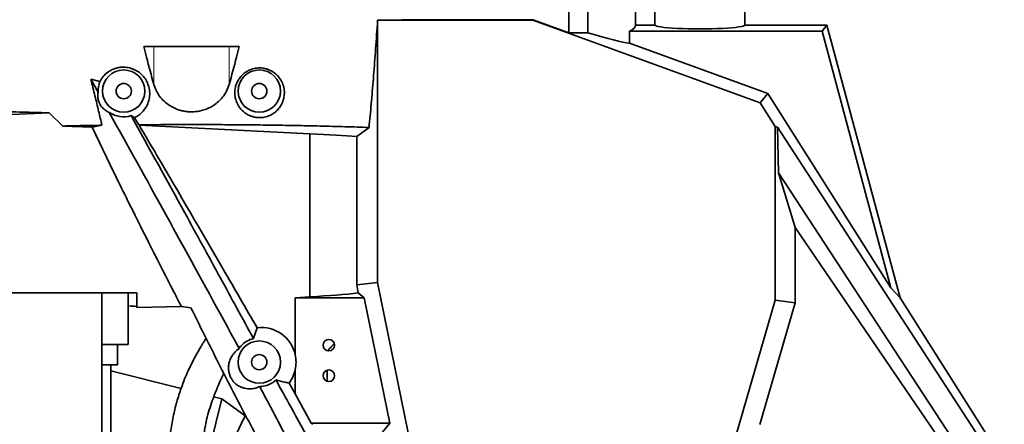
# Model space of a CAD drawing. Header units: millimetres. Extents: x 0 to 11920, y 0 to 8400.
# Tile 16 of 44: x 2405 to 2986, y 5993 to 6232. Entities that reach past the tile are written whole.
import ezdxf

# ---------------------------------------------------------------- set-up
doc = ezdxf.new("R2010")
doc.units = ezdxf.units.MM
doc.header["$LTSCALE"] = 20
doc.layers.add('THICK_LINE', color=7, linetype='Continuous')
doc.styles.add('SLDTEXTSTYLE0', font='TXT', dxfattribs={"width": 0.605})
doc.dimstyles.new('SLDDIMSTYLE2', dxfattribs={"dimtxt": 70, "dimasz": 70, "dimexe": 0, "dimexo": 0.0625, "dimgap": 17.5, "dimtad": 1, "dimdec": 0, "dimrnd": 1e-09, "dimzin": 12, "dimdsep": 46, "dimtxsty": 'SLDTEXTSTYLE0', "dimsah": 1, "dimcen": 0.09, "dimadec": 0, "dimazin": 3, "dimtfac": 1, "dimtofl": 0, "dimtmove": 0, "dimatfit": 3, "dimfxl": 1, "dimfrac": 2, "dimtolj": 1, "dimtzin": 12, "dimarcsym": 0})

# ---------------------------------------------------------------- blocks, each defined once
blk = doc.blocks.new('_D_4')
at = {"layer": 'THICK_LINE'}
for p, q in [((2505.99, 6814.36), (2505.99, 6837.5)), ((3463.16, 5804.43), (3463.16, 6837.5)), ((3463.16, 6807.5), (2505.99, 6807.5))]:
    blk.add_line(p, q, dxfattribs=at)
for points in [[(2505.99, 6807.5), (2575.99, 6797.5), (2575.99, 6817.5)], [(3463.16, 6807.5), (3393.16, 6817.5), (3393.16, 6797.5)]]:
    blk.add_solid(points, dxfattribs=at)
at = {"layer": 'THICK_LINE', "insert": (2904.37, 6897.73), "char_height": 70, "attachment_point": 1, "style": 'SLDTEXTSTYLE0'}
blk.add_mtext('957', dxfattribs=at)
blk = doc.blocks.new('_D_5')
at = {"layer": 'THICK_LINE'}
for p, q in [((2896.89, 6594.43), (5427.81, 6594.43)), ((5397.81, 3390.53), (5397.81, 6594.43)), ((2895.99, 3390.53), (5427.81, 3390.53))]:
    blk.add_line(p, q, dxfattribs=at)
for points in [[(5397.81, 6594.43), (5387.81, 6524.43), (5407.81, 6524.43)], [(5397.81, 3390.53), (5407.81, 3460.53), (5387.81, 3460.53)]]:
    blk.add_solid(points, dxfattribs=at)
at = {"layer": 'THICK_LINE', "insert": (5307.57, 4885.54), "char_height": 70, "attachment_point": 1, "rotation": 90, "style": 'SLDTEXTSTYLE0'}
blk.add_mtext('3204', dxfattribs=at)
blk = doc.blocks.new('_D_6')
at = {"layer": 'THICK_LINE'}
for p, q in [((1185.42, 5629.56), (1185.42, 6837.5)), ((2505.99, 6814.36), (2505.99, 6837.5)), ((1185.42, 6807.5), (2505.99, 6807.5))]:
    blk.add_line(p, q, dxfattribs=at)
for points in [[(1185.42, 6807.5), (1255.42, 6797.5), (1255.42, 6817.5)], [(2505.99, 6807.5), (2435.99, 6817.5), (2435.99, 6797.5)]]:
    blk.add_solid(points, dxfattribs=at)
at = {"layer": 'THICK_LINE', "insert": (1738.76, 6897.73), "char_height": 70, "attachment_point": 1, "style": 'SLDTEXTSTYLE0'}
blk.add_mtext('1321', dxfattribs=at)
blk = doc.blocks.new('_D_7')
at = {"layer": 'THICK_LINE'}
for p, q in [((693.86, 5040.5), (693.86, 6996.88)), ((2505.99, 6814.36), (2505.99, 6996.88)), ((693.86, 6966.88), (2505.99, 6966.88))]:
    blk.add_line(p, q, dxfattribs=at)
for points in [[(693.86, 6966.88), (763.86, 6956.88), (763.86, 6976.88)], [(2505.99, 6966.88), (2435.99, 6976.88), (2435.99, 6956.88)]]:
    blk.add_solid(points, dxfattribs=at)
at = {"layer": 'THICK_LINE', "insert": (1492.98, 7057.12), "char_height": 70, "attachment_point": 1, "style": 'SLDTEXTSTYLE0'}
blk.add_mtext('1812', dxfattribs=at)
blk = doc.blocks.new('_D_8')
at = {"layer": 'THICK_LINE'}
for p, q in [((2505.99, 6814.36), (2505.99, 6996.88)), ((5122.62, 5320.53), (5122.62, 6996.88)), ((5122.62, 6966.88), (2505.99, 6966.88))]:
    blk.add_line(p, q, dxfattribs=at)
for points in [[(2505.99, 6966.88), (2575.99, 6956.88), (2575.99, 6976.88)], [(5122.62, 6966.88), (5052.62, 6976.88), (5052.62, 6956.88)]]:
    blk.add_solid(points, dxfattribs=at)
at = {"layer": 'THICK_LINE', "insert": (3707.36, 7057.12), "char_height": 70, "attachment_point": 1, "style": 'SLDTEXTSTYLE0'}
blk.add_mtext('2617', dxfattribs=at)

msp = doc.modelspace()

# ---------------------------------------------------------------- linework, layer by layer
at = {"color": 7, "linetype": 'Continuous', "lineweight": 35}
for p, q in [((2779.4933594, 6324.2300053), (2779.4933594, 6229.0300053)), ((2832.4933594, 6229.0300053), (2832.4933594, 6324.2300053)), ((2767.9933594, 6229.0300053), (2767.9933594, 6315.0300053)), ((2739.918618, 6309.74852), (2739.918618, 6224.3763256)), ((2728.6720076, 6224.4932714), (2728.6720076, 6240.8077783)), ((2707.5110131, 6231.8236244), (2615.6786887, 6231.8236244)), ((2615.6786887, 6231.8236244), (2615.6786887, 6076.9844373)), ((2639.8410239, 6232.1728321), (2707.5725879, 6232.1728321)), ((2707.5725879, 6232.1728321), (2707.5110131, 6231.8236244)), ((2841.6376092, 6183.0055359), (2707.5110131, 6231.8236244)), ((2707.5725879, 6232.1728321), (2728.6720076, 6224.4932714)), ((2767.9933594, 6229.0300053), (2779.4933594, 6229.0300053)), ((2832.4933594, 6229.0300053), (2880.9933594, 6229.0300053)), ((2880.9933594, 6229.0300053), (2878.1402318, 6225.3117371)), ((2880.9933594, 6229.0300053), (2924.1196699, 6068.0804234)), ((2728.6720076, 6224.4932714), (2739.918618, 6224.3763256)), ((2764.5233383, 6225.3117371), (2764.5233383, 6218.2265021)), ((2764.5233383, 6225.3117371), (2878.1402318, 6225.3117371)), ((2878.1402318, 6225.3117371), (2918.7348862, 6073.8104246)), ((2764.5233383, 6218.2265021), (2846.0907885, 6188.5383781)), ((2534.194988, 6216.3217972), (2477.7917307, 6216.3217972)), ((2450.8378159, 6189.4171178), (2446.6276435, 6196.9767648)), ((2451.9649627, 6195.7832925), (2446.62774, 6196.9768394)), ((2846.0907885, 6188.5383781), (2841.6376092, 6183.0055359)), ((2846.0907885, 6188.5383781), (2918.7348862, 6073.8104246)), ((2850.4291944, 6169.1208485), (2841.6376092, 6183.0055359)), ((2421.9457751, 6177.2110544), (2373.9797558, 6175.1754253)), ((2421.9457751, 6177.2110544), (2430.1354918, 6169.4013929)), ((2472.2776177, 6174.2795794), (2470.3861958, 6175.5276621)), ((2474.8506278, 6170.1177835), (2472.2776177, 6174.2795794)), ((2430.1354918, 6169.4013929), (2447.315046, 6168.6723101)), ((2447.315046, 6168.6723101), (2453.1414934, 6169.8512906)), ((2460.1767683, 6142.0300053), (2447.315046, 6168.6723101)), ((2475.0446277, 6170.0011599), (2474.8506278, 6170.1177835)), ((2475.0446277, 6170.0011599), (2575.9030652, 6164.7153931)), ((2603.5084464, 6163.1246486), (2610.7433347, 6168.5469525)), ((2850.4291944, 6066.6964925), (2850.4291944, 6169.1208485)), ((2851.8894369, 6168.6334828), (2850.4291944, 6169.1208485)), ((2973.8349138, 5981.0783584), (2851.8894369, 6168.6334828)), ((2852.3040089, 6141.7435086), (2851.8894369, 6168.6334828)), ((2575.9030652, 6068.6376245), (2575.9030652, 6164.7153931)), ((2603.5084464, 6075.7507754), (2603.5084464, 6163.1246486)), ((2862.2209447, 6109.5899771), (2852.3040089, 6141.7435086)), ((2962.3816422, 5973.8263108), (2852.3040089, 6141.7435086)), ((2862.2209447, 6065.0208536), (2862.2209447, 6109.5899771)), ((2862.2209447, 6109.5899771), (2958.4424917, 5968.4396822)), ((2615.6786887, 6076.9844373), (2603.5084464, 6075.7507754)), ((2615.6786887, 6076.9844373), (2642.1828524, 5947.5941703)), ((2918.7348862, 6073.8104246), (2924.1196699, 6068.0804234)), ((2359.1970421, 6071.0300053), (2473.7299814, 6071.0300053)), ((2453.054614, 5860.6532219), (2453.054614, 6071.0300053)), ((2468.5485735, 6071.0300053), (2468.5485735, 6040.5300053)), ((2473.7299814, 6062.2219773), (2473.7299814, 6071.0300053)), ((2575.9030652, 6068.6376245), (2567.2137055, 6068.0300053)), ((2567.2137055, 6068.0300053), (2567.2137055, 6034.4431928)), ((2567.2137055, 6068.0300053), (2607.8767715, 6068.0300053)), ((2607.8767715, 6068.0300053), (2604.4056547, 6070.8621762)), ((2623.0348522, 5994.0300053), (2607.8767715, 6068.0300053)), ((2815.8820692, 5947.5941703), (2850.4291944, 6066.6964925)), ((2850.4291944, 6066.6964925), (2862.2209447, 6065.0208536)), ((3021.1193316, 5914.8873485), (2924.1196699, 6068.0804234)), ((2468.5485735, 6063.2046997), (2468.8058168, 6063.1963813)), ((2500.0858268, 6062.7808515), (2473.7299814, 6062.2219773)), ((2505.647085, 6062.1695593), (2500.0858268, 6062.7808515)), ((2841.3837658, 5993.1840109), (2862.2209447, 6065.0208536)), ((2468.5485735, 6040.5300053), (2453.054614, 6040.5300053)), ((2462.4011327, 6028.5300053), (2462.4011327, 6040.5300053)), ((2534.1305845, 6038.1284781), (2533.5252627, 6039.2410353)), ((2459.250356, 6028.5300053), (2453.054614, 6028.5300053)), ((2458.3763345, 5864.992127), (2458.3763345, 6028.5300053)), ((2462.4011327, 6028.5300053), (2459.250356, 6028.5300053)), ((2567.2137055, 6025.6168178), (2567.2137055, 6011.2752624)), ((2499.8215774, 6014.4893385), (2458.3763345, 6024.8995907)), ((2585.9996091, 6018.7784732), (2585.9996091, 6025.2815373)), ((2563.5257868, 6017.6741844), (2567.2137055, 6011.2752624)), ((2523.9857701, 6008.4197555), (2513.0612278, 5964.9270233)), ((2523.9857701, 6008.4197555), (2519.1592361, 6009.6320885)), ((2537.6839641, 5998.4308955), (2523.9857701, 6008.4197555)), ((2567.2137055, 6011.2752624), (2576.5767624, 5994.0300053)), ((2577.532089, 5993.3335375), (2576.5767624, 5994.0300053)), ((2623.0348522, 5994.0300053), (2576.5767624, 5994.0300053)), ((2618.6477791, 5988.653196), (2623.0348522, 5994.0300053))]:
    msp.add_line(p, q, dxfattribs=at)
at = {"color": 8, "linetype": 'Continuous', "lineweight": 18}
for p, q in [((2483.7770654, 6193.9480018), (2483.7770654, 6216.3217972)), ((2528.2096534, 6193.9480018), (2528.2096534, 6216.3217972)), ((2468.8058168, 6063.1963813), (2468.8058168, 6071.0300053)), ((2533.5252627, 6039.2410353), (2535.3793709, 6039.7046869))]:
    msp.add_line(p, q, dxfattribs=at)
at = {"color": 7, "linetype": 'Continuous', "lineweight": 35}
for centre, radius in [((2465.9933594, 6190.0300053), 12.5), ((2545.9933594, 6190.0300053), 12.5), ((2465.9933594, 6190.0300053), 4.5), ((2545.9933594, 6190.0300053), 4.5), ((2586.9933594, 6040.0300053), 3.4), ((2545.9933594, 6030.0300053), 12.5), ((2545.9933594, 6030.0300053), 4.5), ((2586.9933594, 6022.0300053), 3.4)]:
    msp.add_circle(centre, radius, dxfattribs=at)
for centre, radius, start, end in [((2545.9809996, 6030.023362), 14.3569698, 103.9024290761, 137.5979148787), ((2545.9933594, 6030.0300053), 21.674393, 348.2516844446, 11.7483155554)]:
    msp.add_arc(centre, radius, start, end, dxfattribs=at)
for centre, major_axis, ratio, start_param, end_param in [((2505.9933594, 6229.0300053), (262, 0), 0.0874886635, 6.1202516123, 6.2831853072), ((2805.9933594, 6229.0300053), (26.5, 0), 0.0874886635, 3.1415926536, 6.2831853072), ((2505.9933594, 6313.9031001), (261.9812746, -95.4697909), 0.032810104, 5.8279670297, 6.1322075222), ((2465.9747044, 6190.0199784), (13.3435656, 7.1720414), 0.9999990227, 2.258126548, 2.688210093), ((2465.9747044, 6190.0199784), (13.3435656, 7.1720414), 0.9999990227, 3.6237299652, 4.5146912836), ((2505.9933594, 6159.9300053), (115, 0), 0.0524077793, 0.5586767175, 0.9173700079), ((2505.9933594, 6530.5667708), (-114.731002, 562.8428143), 0.0139668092, 3.7537836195, 3.7686802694), ((2505.9933594, 6075.0226865), (115, 0), 0.0699268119, 5.3658152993, 5.7394052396), ((2445.491438, 6062.7020012), (30, 0), 0.0261859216, 0.3443805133, 0.6806784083), ((2547.2443192, 6030.0300053), (20.453013, 0), 0.9981278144, 0.2178968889, 1.6941958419), ((2547.2443192, 6030.0300053), (20.453013, 0), 0.9981278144, 5.6331170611, 6.0652884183)]:
    msp.add_ellipse(centre, major_axis=major_axis, ratio=ratio, start_param=start_param, end_param=end_param, dxfattribs=at)
for points, knots in [([(2610.7433347, 6168.5469525), (2611.1787804, 6173.1435282), (2612.0505571, 6182.3460233), (2613.3035313, 6197.2487534), (2614.5206977, 6212.8622382), (2615.292452, 6223.9192712), (2615.6786887, 6229.4529386)], [0, 0, 0, 0, 0.2487697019, 0.4980450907, 0.7487887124, 1, 1, 1, 1]), ([(2639.8410239, 6232.1728321), (2636.6985795, 6232.1113144), (2630.4085989, 6231.9881794), (2623.9172991, 6231.8785057), (2620.6690217, 6231.8236244)], [0, 0, 0, 0, 0.4995952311, 1, 1, 1, 1]), ([(2483.7770654, 6193.9480018), (2482.3074104, 6199.2540001), (2480.2785692, 6206.5788679), (2478.3290534, 6214.2166757), (2477.7917307, 6216.3217972)], [0, 0, 0, 0, 0.7243814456, 1, 1, 1, 1]), ([(2534.194988, 6216.3217972), (2533.6576653, 6214.2166757), (2531.7081496, 6206.5788679), (2529.6793083, 6199.2540001), (2528.2096534, 6193.9480018)], [0, 0, 0, 0, 0.2756185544, 1, 1, 1, 1]), ([(2451.9649627, 6195.7832925), (2452.5536497, 6196.7564356), (2453.7296577, 6198.7004637), (2456.0350273, 6200.8411331), (2458.3277888, 6202.3075842), (2460.2352796, 6203.1820765), (2462.2241539, 6203.7837343), (2464.6736868, 6204.2005398), (2467.8075764, 6204.1667417), (2471.3229929, 6203.27178), (2474.096362, 6201.8347496), (2476.1641197, 6200.232942), (2477.9354824, 6198.3929896), (2479.4533213, 6196.1513479), (2480.7359303, 6193.2000874), (2481.4133138, 6189.841298), (2481.2839705, 6186.1526484), (2480.3167585, 6182.5822065), (2478.6717385, 6179.5688402), (2476.5944912, 6177.1650648), (2474.5515016, 6175.4701986), (2472.9472781, 6174.6302176), (2472.2776177, 6174.2795794)], [0, 0, 0, 0, 0.0654132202, 0.130674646, 0.1651968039, 0.1996771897, 0.2279796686, 0.2562471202, 0.3035180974, 0.3508590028, 0.3974621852, 0.4325317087, 0.4676566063, 0.5186910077, 0.569809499, 0.6419559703, 0.7141709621, 0.7878915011, 0.8615602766, 0.9125646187, 0.9635013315, 1, 1, 1, 1]), ([(2537.6669963, 6200.9829386), (2536.9115133, 6200.3716467), (2535.3983711, 6199.1473021), (2533.6722196, 6196.850715), (2532.3766131, 6194.2720864), (2531.5555555, 6191.1544586), (2531.4319678, 6187.7546446), (2532.1969691, 6184.1745159), (2533.8427283, 6180.8125861), (2536.0159821, 6178.3052704), (2538.2775548, 6176.6076252), (2540.1229402, 6175.6091273), (2542.0598951, 6174.8976724), (2544.3918716, 6174.3745313), (2547.3876999, 6174.2549676), (2550.7673584, 6174.9484133), (2553.4093014, 6176.1719808), (2555.3369931, 6177.5142755), (2556.9958582, 6179.0420436), (2558.4707379, 6180.9234603), (2559.829759, 6183.4717195), (2560.7046249, 6186.4428917), (2560.8977713, 6189.792856), (2560.348557, 6193.0988921), (2559.1282883, 6196.0319275), (2557.4146763, 6198.5236173), (2555.55735, 6200.3525291), (2553.5370385, 6201.7458667), (2551.6626335, 6202.6630936), (2549.7448115, 6203.2817388), (2547.4471156, 6203.7164326), (2544.4827936, 6203.7398966), (2541.1401578, 6202.9447203), (2538.9367628, 6201.8560594), (2537.891067, 6201.1370148), (2537.6669963, 6200.9829386)], [0, 0, 0, 0, 0.0284336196, 0.05694914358, 0.0924684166, 0.12804036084, 0.17490041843, 0.22177820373, 0.26905188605, 0.3162230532, 0.33980612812, 0.36336079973, 0.38207644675, 0.40076540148, 0.43021874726, 0.45978016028, 0.48728253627, 0.50692302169, 0.52659437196, 0.5554268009, 0.5843103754, 0.62696824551, 0.66967669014, 0.7136687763, 0.75764077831, 0.79120336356, 0.82472048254, 0.84778129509, 0.87080896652, 0.88817945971, 0.90552876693, 0.93467601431, 0.96387918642, 0.9922600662, 1, 1, 1, 1]), ([(2453.1414934, 6169.8512906), (2452.4985508, 6172.6183139), (2451.1780819, 6178.3011978), (2449.0118548, 6187.3343115), (2447.4356322, 6193.7096097), (2446.627848, 6196.9768294)], [0, 0, 0, 0, 0.3163019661, 0.6496176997, 1, 1, 1, 1]), ([(2528.2096534, 6193.9480018), (2527.7608682, 6192.6434553), (2526.8637235, 6190.0355999), (2524.6477197, 6186.6461325), (2522.0014977, 6183.8003001), (2519.2611667, 6181.669613), (2516.3089218, 6180.01686), (2513.43747, 6178.8768427), (2510.494378, 6178.1375835), (2507.5842864, 6177.7610829), (2504.620518, 6177.7530167), (2501.7358112, 6178.089974), (2499.0152612, 6178.7499518), (2496.1881892, 6179.7798115), (2493.3562328, 6181.269891), (2490.3534142, 6183.4544282), (2487.6734877, 6186.2198869), (2485.2327575, 6189.8030973), (2484.2983302, 6192.4637643), (2483.7770654, 6193.9480018)], [0, 0, 0, 0, 0.0834935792, 0.1669079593, 0.2303440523, 0.2937030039, 0.3434232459, 0.3930887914, 0.4352208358, 0.4773287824, 0.519549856, 0.5617795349, 0.6022987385, 0.6428435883, 0.6986090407, 0.7544466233, 0.8296621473, 0.9049780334, 1, 1, 1, 1]), ([(2450.8378159, 6189.4171178), (2450.7732743, 6188.9978035), (2450.6443006, 6188.1598862), (2450.6521063, 6186.8407303), (2450.7975995, 6185.570025), (2451.0462402, 6184.4744256), (2451.4195622, 6183.3929586), (2451.8683305, 6182.4311019), (2452.3816307, 6181.5560819), (2453.0678293, 6180.6132292), (2453.9557701, 6179.658426), (2454.940285, 6178.8361934), (2456.1695894, 6178.0449939), (2456.9660866, 6177.7000333), (2457.4777114, 6177.4784501)], [0, 0, 0, 0, 0.1287982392, 0.2573779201, 0.3288399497, 0.3999214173, 0.4531089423, 0.4900462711, 0.5271688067, 0.5692979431, 0.6375506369, 0.7326995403, 0.8283012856, 1, 1, 1, 1]), ([(2421.9457751, 6177.2110544), (2419.0223493, 6177.2777321), (2413.1697871, 6177.4112179), (2404.6004108, 6177.6377652), (2396.1741048, 6177.8819986), (2390.7324929, 6178.0617336), (2388.0089917, 6178.1516901)], [0, 0, 0, 0, 0.2487724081, 0.4980307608, 0.7487667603, 1, 1, 1, 1]), ([(2533.5252627, 6039.2410353), (2510.8751991, 6080.6451235), (2485.6347875, 6126.7843418), (2460.0984313, 6172.7600959), (2457.4777114, 6177.4784501)], [0, 0, 0, 0, 0.8973729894, 1, 1, 1, 1]), ([(2542.5314621, 6043.9597627), (2535.9976944, 6055.9703668), (2522.536524, 6080.7151693), (2498.5161014, 6124.5867198), (2480.9473347, 6156.4023094), (2470.3861958, 6175.5276621)], [0, 0, 0, 0, 0.2733633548, 0.5631958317, 1, 1, 1, 1]), ([(2430.1354918, 6169.4013929), (2434.6249956, 6169.5019455), (2442.161782, 6169.6707489), (2449.9803005, 6169.7993104), (2453.1414934, 6169.8512906)], [0, 0, 0, 0, 0.5956787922, 1, 1, 1, 1]), ([(2474.8506278, 6170.1177835), (2478.7081216, 6170.1485948), (2486.4231089, 6170.2102175), (2498.1726965, 6170.2539979), (2510.0106201, 6170.2610324), (2523.0362237, 6170.2240389), (2537.1105477, 6170.1291877), (2552.245952, 6169.9596135), (2567.1957935, 6169.7213582), (2579.532862, 6169.4628899), (2589.2666371, 6169.2192819), (2596.6055469, 6169.0135214), (2603.7941383, 6168.7911457), (2608.4269358, 6168.6283503), (2610.7433347, 6168.5469525)], [0, 0, 0, 0, 0.0820214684, 0.1640429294, 0.2474268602, 0.3308107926, 0.4381328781, 0.5454549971, 0.6558935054, 0.7663320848, 0.8245100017, 0.8826879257, 0.9413439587, 1, 1, 1, 1]), ([(2475.0446277, 6170.0011599), (2478.5584896, 6164.0118649), (2495.1630865, 6135.7097202), (2518.4122472, 6095.8305829), (2538.0557543, 6061.8347248), (2544.7268279, 6050.2894916)], [0, 0, 0, 0, 0.1505736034, 0.711528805, 1, 1, 1, 1]), ([(2460.1767683, 6142.0300053), (2462.6242344, 6137.0257925), (2465.7091584, 6130.7182012), (2468.8187127, 6124.4306889), (2469.4612602, 6123.1314593)], [0, 0, 0, 0, 0.7933635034, 1, 1, 1, 1]), ([(2500.0858268, 6062.7808515), (2498.558312, 6065.72093), (2488.1810748, 6085.6944801), (2478.0775555, 6105.9000883), (2469.4612602, 6123.1314593)], [0, 0, 0, 0, 0.1471985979, 1, 1, 1, 1]), ([(2505.647085, 6062.1695593), (2510.747351, 6051.8591848), (2520.9491329, 6031.2359094), (2536.6941991, 6000.7322655), (2552.7547564, 5970.536924), (2563.7909743, 5950.756348), (2569.3099405, 5940.8645237)], [0, 0, 0, 0, 0.2498327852, 0.4997267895, 0.7498245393, 1, 1, 1, 1]), ([(2542.5314621, 6043.9597627), (2542.7227223, 6044.5675387), (2543.4115435, 6046.7564361), (2544.1752061, 6048.8077511), (2544.7268279, 6050.2894916)], [0, 0, 0, 0, 0.2776630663, 1, 1, 1, 1]), ([(2514.5962671, 6044.2069943), (2514.268422, 6043.6788652), (2513.351633, 6042.2020003), (2512.0037852, 6039.9521882), (2510.5818823, 6037.5233833), (2509.3565973, 6035.3705604), (2508.2029462, 6033.2837538), (2507.0554475, 6031.1360181), (2505.6274193, 6028.3514668), (2503.8884161, 6024.7281054), (2501.8519031, 6020.0163452), (2499.5572358, 6013.9614524), (2497.2061754, 6006.5147473), (2495.0738094, 5997.7347849), (2493.5429681, 5988.5792436), (2492.7472616, 5979.2173967), (2492.6989194, 5969.884469), (2493.3130955, 5960.9332363), (2494.3999628, 5952.7277562), (2495.7696946, 5945.3566071), (2497.2853407, 5938.7226255), (2498.695858, 5933.3373191), (2499.9630018, 5928.8936535), (2501.0933105, 5925.1554564), (2502.3685268, 5921.1587609), (2503.9263389, 5916.5483633), (2505.8855786, 5911.1304183), (2508.305435, 5904.9407251), (2510.9961078, 5898.6337422), (2513.9148547, 5892.3267797), (2516.9486553, 5886.2382123), (2520.1608612, 5880.2407276), (2523.3650334, 5874.6354231), (2526.4174631, 5869.5862127), (2529.2861669, 5865.0634259), (2532.2405987, 5860.6009765), (2535.1975662, 5856.3275405), (2538.0618819, 5852.3620848), (2540.5222576, 5849.0686764), (2542.7652719, 5846.1480114), (2544.9755357, 5843.3439252), (2547.317247, 5840.4490153), (2549.9069088, 5837.332138), (2552.8863923, 5833.850669), (2557.5053242, 5828.6309335), (2563.8929179, 5821.7960032), (2572.241934, 5813.501902), (2581.4170315, 5805.0519855), (2589.5360111, 5798.1313873), (2596.2747652, 5792.7033735), (2601.3358189, 5788.7701926), (2606.6193943, 5784.8100266), (2612.1339905, 5780.8243611), (2617.8821342, 5776.8215561), (2623.6582342, 5772.9588714), (2629.0984615, 5769.4686912), (2633.8249403, 5766.5512344), (2637.5445877, 5764.33051), (2640.3162025, 5762.7179494), (2642.3171664, 5761.574933), (2644.1310221, 5760.5535573), (2646.1635402, 5759.4262406), (2648.721407, 5758.0354192), (2651.948246, 5756.3244943), (2655.6098199, 5754.4486961), (2659.7285337, 5752.425022), (2664.2188649, 5750.3217501), (2669.4002199, 5748.036701), (2675.3322937, 5745.60989), (2682.0949916, 5743.0892147), (2689.7887511, 5740.5311748), (2698.4879042, 5738.0229497), (2708.1443652, 5735.649952), (2718.5597197, 5733.51107), (2729.3900964, 5731.7646133), (2737.3754541, 5730.8316825), (2741.6760439, 5730.5430143), (2742.3087624, 5730.5005443)], [0, 0, 0, 0, 0.0049105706, 0.0137319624, 0.0207131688, 0.0270736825, 0.0333710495, 0.0397343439, 0.0466090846, 0.0585308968, 0.071829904, 0.0865309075, 0.1077392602, 0.129317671, 0.1512899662, 0.1736791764, 0.1964091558, 0.2177413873, 0.236949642, 0.2539974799, 0.2690932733, 0.2830096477, 0.2919034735, 0.3006092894, 0.3095607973, 0.3203817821, 0.3332184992, 0.3480529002, 0.3648630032, 0.3794476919, 0.3952354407, 0.4113532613, 0.4262588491, 0.4399281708, 0.4523689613, 0.4635927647, 0.4772788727, 0.4886153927, 0.4976138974, 0.5056106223, 0.5138178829, 0.5220838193, 0.5310919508, 0.5415531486, 0.5534716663, 0.5787923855, 0.6054167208, 0.6333712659, 0.6627433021, 0.6764167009, 0.6903982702, 0.7046940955, 0.7193109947, 0.7342462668, 0.749456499, 0.7633606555, 0.7748960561, 0.7841520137, 0.7902806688, 0.7947529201, 0.7983957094, 0.8031470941, 0.8090804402, 0.8162942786, 0.825519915, 0.8341777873, 0.8441396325, 0.8554277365, 0.8680876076, 0.8821982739, 0.8978851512, 0.9153161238, 0.9344153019, 0.9547672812, 0.9757332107, 0.9964297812, 1, 1, 1, 1]), ([(2534.1305845, 6038.1284781), (2533.0872427, 6037.2978226), (2531.5375429, 6036.0640306), (2529.8617644, 6033.7631019), (2528.802615, 6031.7752568), (2528.1950268, 6029.6828803), (2527.8382692, 6027.8114434), (2527.753871, 6026.1280674), (2527.9977152, 6024.3155845), (2528.4193369, 6022.7261176), (2528.7955714, 6021.7269321), (2529.1518347, 6020.9600007), (2529.5157637, 6020.292849), (2529.9167104, 6019.6535395), (2530.4404208, 6018.9278125), (2531.1256558, 6018.1281823), (2531.8747815, 6017.398373), (2533.0785472, 6016.4389967), (2534.5394442, 6015.5195373), (2536.0882559, 6014.9191259), (2538.2341998, 6014.4136558), (2540.8788021, 6014.1488339), (2543.7343334, 6014.5970412), (2545.4037274, 6015.2839001), (2546.2383751, 6015.6273092)], [0, 0, 0, 0, 0.1471841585, 0.2186160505, 0.2900574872, 0.3614438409, 0.3974466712, 0.4334378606, 0.4691874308, 0.4840620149, 0.4924381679, 0.4980830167, 0.5023402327, 0.5066136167, 0.5117900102, 0.5206380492, 0.5342566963, 0.547942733, 0.589158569, 0.6305485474, 0.6719447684, 0.7812377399, 0.8906253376, 1, 1, 1, 1]), ([(2535.3793709, 6039.7046869), (2535.0131485, 6039.2792217), (2534.5750717, 6038.7702784), (2534.1932173, 6038.2189142), (2534.1305845, 6038.1284781)], [0, 0, 0, 0, 0.8359774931, 1, 1, 1, 1]), ([(2586.2681556, 6036.7734961), (2586.6500237, 6037.1798323), (2587.7161542, 6038.314275), (2589.0369457, 6039.6648161), (2590.0061848, 6040.5919956), (2590.2341059, 6040.8100262)], [0, 0, 0, 0, 0.2991501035, 0.8351918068, 1, 1, 1, 1]), ([(2743.4334, 5750.6981434), (2743.2389447, 5750.7114174), (2739.6211971, 5750.9583739), (2732.8462863, 5751.6369853), (2723.4087847, 5753.0379252), (2714.7442427, 5754.7492588), (2705.834922, 5756.9101313), (2696.8380856, 5759.5372477), (2687.9313261, 5762.5895975), (2680.133381, 5765.6123682), (2673.3870655, 5768.4932995), (2667.6175323, 5771.1544055), (2662.8218734, 5773.5073896), (2658.9157748, 5775.5188135), (2655.7404388, 5777.2159283), (2652.7910901, 5778.8400948), (2649.6635858, 5780.6130974), (2645.9887039, 5782.7650651), (2641.7762254, 5785.3231485), (2637.0504554, 5788.3074447), (2631.9043281, 5791.6903323), (2626.3594107, 5795.4862147), (2620.54758, 5799.6280452), (2614.7994412, 5803.8875167), (2609.4367569, 5808.0176697), (2604.5883811, 5811.8863203), (2600.255057, 5815.4598075), (2596.4317264, 5818.7094707), (2592.9574775, 5821.7422189), (2589.4533853, 5824.8794563), (2585.5629788, 5828.4635394), (2581.6578821, 5832.185302), (2577.8377905, 5835.9487781), (2574.2446382, 5839.6001815), (2570.7661005, 5843.2550888), (2567.6835105, 5846.6056147), (2565.2037451, 5849.3830336), (2563.3990168, 5851.4553542), (2562.132729, 5852.9353518), (2561.1052711, 5854.1505296), (2559.9286766, 5855.5597492), (2558.4145949, 5857.4047892), (2556.5568055, 5859.7205323), (2553.8904409, 5863.139793), (2550.740243, 5867.3666345), (2547.4130747, 5872.0997988), (2544.5889249, 5876.3419074), (2542.0886463, 5880.2880729), (2539.6593667, 5884.3108427), (2537.1464745, 5888.7032223), (2534.5045162, 5893.6057097), (2531.7758811, 5899.0073185), (2528.98784, 5904.9394842), (2526.3236931, 5911.0835801), (2523.9428728, 5917.0610841), (2521.9433033, 5922.5213945), (2520.3036753, 5927.4026081), (2518.7700495, 5932.4030523), (2517.319374, 5937.7286498), (2515.9665652, 5943.570473), (2514.8422955, 5949.4500972), (2513.9936916, 5955.0293367), (2513.3395774, 5960.5915076), (2512.8665021, 5966.3228433), (2512.6076668, 5972.7328232), (2512.6880084, 5979.7356455), (2513.2599412, 5987.2086383), (2514.4107702, 5994.2016195), (2515.998847, 6000.4775074), (2517.7197753, 6005.8467678), (2519.5235002, 6010.6975988), (2521.2692209, 6014.9997432), (2522.8791144, 6018.7628544), (2524.1073036, 6021.570283), (2524.8021637, 6023.1034462), (2525.0113751, 6023.5650574)], [0, 0, 0, 0, 0.0012201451, 0.0227002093, 0.0426037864, 0.0611553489, 0.0785122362, 0.1009878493, 0.1214309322, 0.1398183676, 0.1561060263, 0.1703353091, 0.1826196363, 0.1923960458, 0.200398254, 0.2073959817, 0.2156735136, 0.2253839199, 0.2371449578, 0.2503627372, 0.2650397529, 0.2811705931, 0.2987382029, 0.3167324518, 0.3332406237, 0.3482156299, 0.362262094, 0.3746328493, 0.3853410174, 0.3964989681, 0.4097347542, 0.4250306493, 0.4371772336, 0.4503479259, 0.4639730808, 0.4756750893, 0.4852013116, 0.4925653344, 0.4968408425, 0.5002443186, 0.5049047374, 0.5110901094, 0.5187962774, 0.5280190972, 0.544925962, 0.560013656, 0.5732989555, 0.5848097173, 0.5965409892, 0.6098431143, 0.624018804, 0.639648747, 0.656742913, 0.6749887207, 0.6920420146, 0.7074185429, 0.7210914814, 0.7330333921, 0.7490341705, 0.7646336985, 0.7805229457, 0.7969470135, 0.8106575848, 0.8263209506, 0.8438769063, 0.8632690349, 0.8844642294, 0.9074958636, 0.9260044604, 0.9436054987, 0.959390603, 0.9733432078, 0.9854312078, 0.9956135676, 1, 1, 1, 1]), ([(2546.2383751, 6015.6273092), (2547.5892236, 6015.7573824), (2549.7356996, 6015.9640668), (2552.4842488, 6017.1117049), (2554.3615959, 6018.2378693), (2555.403424, 6019.1523753), (2555.8313148, 6019.5279734)], [0, 0, 0, 0, 0.3820596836, 0.6070865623, 0.8386259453, 1, 1, 1, 1]), ([(2563.5257868, 6017.6741844), (2562.7372815, 6017.8396555), (2560.220986, 6018.3677103), (2557.6183737, 6019.0556241), (2555.8313148, 6019.5279734)], [0, 0, 0, 0, 0.3133595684, 1, 1, 1, 1]), ([(2555.8313148, 6019.5279734), (2558.7340882, 6014.2184987), (2564.2635242, 6004.1045843), (2572.4260551, 5989.2496053), (2580.316881, 5974.9389138), (2588.2058423, 5960.686783), (2596.1158374, 5946.4509585), (2604.0293518, 5932.2638813), (2611.9471925, 5918.1261561), (2619.8359675, 5904.0928802), (2625.0569194, 5894.8536251), (2627.6673949, 5890.2339984)], [0, 0, 0, 0, 0.1203397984, 0.229232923, 0.3381260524, 0.4474356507, 0.5567452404, 0.6673400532, 0.7779348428, 0.8889674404, 1, 1, 1, 1]), ([(2613.2363706, 5886.6252733), (2610.5647704, 5891.7693889), (2605.2215703, 5902.0576197), (2597.1261256, 5917.7562734), (2588.9590295, 5933.6231652), (2580.6663926, 5949.7310386), (2572.2548217, 5966.0221323), (2563.6981593, 5982.4968171), (2555.0405985, 5999.0443172), (2549.1724493, 6010.0996457), (2546.2383751, 6015.6273092)], [0, 0, 0, 0, 0.1234352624, 0.2468705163, 0.3709152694, 0.494959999, 0.6208948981, 0.7468297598, 0.8734148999, 1, 1, 1, 1]), ([(2537.8356336, 5998.7428934), (2536.5842788, 5996.1942065), (2533.9838579, 5990.8978198), (2530.380187, 5983.0725718), (2526.9706214, 5975.4432889), (2524.0879445, 5968.8709719), (2521.6501273, 5963.3400686), (2519.590731, 5958.7600733), (2517.6277041, 5954.5701887), (2516.0885216, 5951.3912593), (2515.1987496, 5949.6448976), (2514.9395011, 5949.1360687)], [0, 0, 0, 0, 0.1524819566, 0.3168703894, 0.4715423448, 0.6128093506, 0.7138921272, 0.805897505, 0.8895428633, 0.9678166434, 1, 1, 1, 1])]:
    msp.add_open_spline(points, degree=3, knots=knots, dxfattribs=at)

# ---------------------------------------------------------------- dimensions: what is measured, and where the dimension line sits
at = {"layer": 'THICK_LINE'}
for base, p1, picture, middle in [((2505.9933594, 6966.8847358), (693.8602954, 5000.4971267), '_D_7', (1599.9268274, 6966.8847358)), ((2505.9933594, 6966.8847358), (5122.6157755, 5280.5320956), '_D_8', (3814.3045675, 6966.8847358)), ((2505.9933594, 6807.4997085), (1185.4241656, 5589.5617937), '_D_6', (1845.7087625, 6807.4997085)), ((2505.9933594, 6807.4997085), (3463.1633594, 5764.4300053), '_D_4', (2984.5783594, 6807.4997085))]:
    dim = msp.add_linear_dim(base=base, p1=p1, p2=(2505.9933594, 6774.3609198), dimstyle='SLDDIMSTYLE2', dxfattribs=at)
    dim.commit()
    dim.dimension.update_dxf_attribs({"geometry": picture, "text_midpoint": middle, "dimtype": 160})
dim = msp.add_linear_dim(base=(5397.8092098, 6594.4300053), p1=(2855.9933594, 3390.5300053), p2=(2856.8859533, 6594.4300053), angle=90, dimstyle='SLDDIMSTYLE2', dxfattribs=at)
dim.commit()
dim.dimension.update_dxf_attribs({"geometry": '_D_5', "text_midpoint": (5397.8092098, 4992.4800053), "dimtype": 160})

doc.saveas('drawing.dxf')
